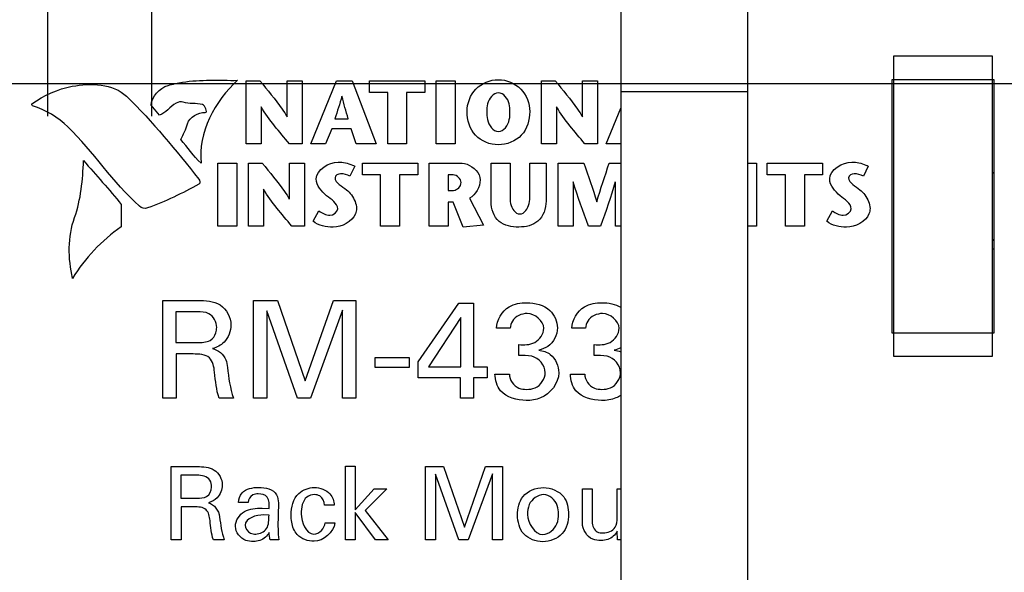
# Model space of a CAD drawing. Header units: inches. Extents: x 0 to 34, y 0 to 22.
# Tile 6 of 78: x 3 to 4.2, y 8 to 8.7. Entities that reach past the tile are written whole.
import ezdxf

# ---------------------------------------------------------------- set-up
doc = ezdxf.new("R2010")
doc.units = ezdxf.units.IN
doc.header["$LTSCALE"] = 1.87
doc.header["$MEASUREMENT"] = 0
doc.linetypes.add('CENTER', pattern=[0.6, 0.375, -0.075, 0.075, -0.075])
doc.layers.get('0').update_dxf_attribs({"linetype": 'CONTINUOUS'})
doc.layers.add('02___PRT_ALL_AXES', color=7, linetype='CONTINUOUS')
doc.layers.add('DIMENSIONS', color=7, linetype='CONTINUOUS')
doc.styles.get("Standard").update_dxf_attribs({"font": 'txt', "width": 0.8})
doc.dimstyles.new('DIMSTYLE_2', dxfattribs={"dimtxt": 0.125, "dimasz": 0.18, "dimexe": 0.125, "dimexo": 0.0625, "dimgap": 0.09, "dimtad": 0, "dimtih": 1, "dimtoh": 1, "dimzin": 4, "dimdsep": 46, "dimtxsty": 'STANDARD', "dimblk": '_FILLED', "dimblk1": '_FILLED', "dimblk2": '_FILLED', "dimcen": 0.09, "dimadec": 0, "dimazin": 0, "dimtp": 0.001, "dimtm": 0.001, "dimtfac": 1, "dimtofl": 0, "dimtmove": 0, "dimatfit": 3, "dimldrblk": '_FILLED', "dimfxl": 1, "dimtolj": 1, "dimtzin": 4, "dimarcsym": 0})

# ---------------------------------------------------------------- blocks, each defined once
blk = doc.blocks.new('*D7')
at = {"layer": 'DIMENSIONS', "color": 2, "linetype": 'CONTINUOUS'}
blk.add_line((7.71, 8.6246), (2.135, 8.6246), dxfattribs=at)
at = {"layer": 'DIMENSIONS', "color": 2, "linetype": 'CONTINUOUS', "insert": (2.0725, 8.6871), "char_height": 0.125, "width": 1.425, "attachment_point": 3, "line_spacing_factor": 0.9}
blk.add_mtext('6X 1.27{\\Ftxt.shx;\\W1.000000;\\H0.125000; }[32.2]', dxfattribs=at)
blk = doc.blocks.new('_FILLED')
at = {"color": 0, "linetype": 'BYBLOCK'}
blk.add_solid([(0, 0), (-1, 0.1736), (-1, -0.1736)], dxfattribs=at)
blk = doc.blocks.new('*D17')
at = {"layer": 'DIMENSIONS', "color": 2, "linetype": 'CONTINUOUS'}
blk.add_line((8.9225, 8.3928), (8.9225, 6.6713), dxfattribs=at)
at = {"layer": 'DIMENSIONS', "color": 2, "linetype": 'CONTINUOUS', "insert": (8.86, 6.6088), "char_height": 0.125, "width": 1.225, "attachment_point": 3, "rotation": 90, "line_spacing_factor": 0.9}
blk.add_mtext('6.10{\\Ftxt.shx;\\W1.000000;\\H0.125000; }[154.9]', dxfattribs=at)
blk = doc.blocks.new('*D18')
at = {"layer": 'DIMENSIONS', "color": 2, "linetype": 'CONTINUOUS'}
blk.add_line((7.7725, 8.2496), (7.7725, 6.6713), dxfattribs=at)
at = {"layer": 'DIMENSIONS', "color": 2, "linetype": 'CONTINUOUS', "insert": (7.71, 6.6088), "char_height": 0.125, "width": 1.225, "attachment_point": 3, "rotation": 90, "line_spacing_factor": 0.9}
blk.add_mtext('4.95{\\Ftxt.shx;\\W1.000000;\\H0.125000; }[125.7]', dxfattribs=at)
blk = doc.blocks.new('*D19')
at = {"layer": 'DIMENSIONS', "color": 2, "linetype": 'CONTINUOUS'}
blk.add_line((13.1285, 8.248), (13.1285, 6.6713), dxfattribs=at)
at = {"layer": 'DIMENSIONS', "color": 2, "linetype": 'CONTINUOUS', "insert": (13.066, 6.6088), "char_height": 0.125, "width": 1.325, "attachment_point": 3, "rotation": 90, "line_spacing_factor": 0.9}
blk.add_mtext('10.31{\\Ftxt.shx;\\W1.000000;\\H0.125000; }[261.8]', dxfattribs=at)
blk = doc.blocks.new('*D20')
at = {"layer": 'DIMENSIONS', "color": 2, "linetype": 'CONTINUOUS'}
blk.add_line((14.2785, 8.3928), (14.2785, 6.6713), dxfattribs=at)
at = {"layer": 'DIMENSIONS', "color": 2, "linetype": 'CONTINUOUS', "insert": (14.216, 6.6088), "char_height": 0.125, "width": 1.125, "attachment_point": 3, "rotation": 90, "line_spacing_factor": 0.9}
blk.add_mtext('11.46{\\Ftxt.shx;\\W1.000000;\\H0.125000; }[291]', dxfattribs=at)
blk = doc.blocks.new('*D22')
at = {"layer": 'DIMENSIONS', "color": 2, "linetype": 'CONTINUOUS'}
blk.add_line((10.0785, 8.4512), (10.0785, 6.6713), dxfattribs=at)
at = {"layer": 'DIMENSIONS', "color": 2, "linetype": 'CONTINUOUS', "insert": (10.016, 6.6088), "char_height": 0.125, "width": 1.525, "attachment_point": 3, "rotation": 90, "line_spacing_factor": 0.9}
blk.add_mtext('2X 7.26{\\Ftxt.shx;\\W1.000000;\\H0.125000; }[184.3]', dxfattribs=at)
blk = doc.blocks.new('*D23')
at = {"layer": 'DIMENSIONS', "color": 2, "linetype": 'CONTINUOUS'}
blk.add_line((10.7185, 8.4512), (10.7185, 6.6713), dxfattribs=at)
at = {"layer": 'DIMENSIONS', "color": 2, "linetype": 'CONTINUOUS', "insert": (10.656, 6.6088), "char_height": 0.125, "width": 1.525, "attachment_point": 3, "rotation": 90, "line_spacing_factor": 0.9}
blk.add_mtext('2X 7.90{\\Ftxt.shx;\\W1.000000;\\H0.125000; }[200.6]', dxfattribs=at)
blk = doc.blocks.new('*D24')
at = {"layer": 'DIMENSIONS', "color": 2, "linetype": 'CONTINUOUS'}
blk.add_line((11.3585, 8.4512), (11.3585, 6.6713), dxfattribs=at)
at = {"layer": 'DIMENSIONS', "color": 2, "linetype": 'CONTINUOUS', "insert": (11.296, 6.6088), "char_height": 0.125, "width": 1.525, "attachment_point": 3, "rotation": 90, "line_spacing_factor": 0.9}
blk.add_mtext('2X 8.54{\\Ftxt.shx;\\W1.000000;\\H0.125000; }[216.8]', dxfattribs=at)
blk = doc.blocks.new('*D25')
at = {"layer": 'DIMENSIONS', "color": 2, "linetype": 'CONTINUOUS'}
blk.add_line((11.9985, 8.4512), (11.9985, 6.6713), dxfattribs=at)
at = {"layer": 'DIMENSIONS', "color": 2, "linetype": 'CONTINUOUS', "insert": (11.936, 6.6088), "char_height": 0.125, "width": 1.525, "attachment_point": 3, "rotation": 90, "line_spacing_factor": 0.9}
blk.add_mtext('2X 9.18{\\Ftxt.shx;\\W1.000000;\\H0.125000; }[233.1]', dxfattribs=at)
blk = doc.blocks.new('*D26')
at = {"layer": 'DIMENSIONS', "color": 2, "linetype": 'CONTINUOUS'}
blk.add_line((15.4345, 8.4512), (15.4345, 6.6713), dxfattribs=at)
at = {"layer": 'DIMENSIONS', "color": 2, "linetype": 'CONTINUOUS', "insert": (15.372, 6.6088), "char_height": 0.125, "width": 1.625, "attachment_point": 3, "rotation": 90, "line_spacing_factor": 0.9}
blk.add_mtext('2X 12.61{\\Ftxt.shx;\\W1.000000;\\H0.125000; }[320.3]', dxfattribs=at)
blk = doc.blocks.new('*D27')
at = {"layer": 'DIMENSIONS', "color": 2, "linetype": 'CONTINUOUS'}
blk.add_line((16.0745, 8.4512), (16.0745, 6.6713), dxfattribs=at)
at = {"layer": 'DIMENSIONS', "color": 2, "linetype": 'CONTINUOUS', "insert": (16.012, 6.6088), "char_height": 0.125, "width": 1.625, "attachment_point": 3, "rotation": 90, "line_spacing_factor": 0.9}
blk.add_mtext('2X 13.25{\\Ftxt.shx;\\W1.000000;\\H0.125000; }[336.6]', dxfattribs=at)
blk = doc.blocks.new('*D28')
at = {"layer": 'DIMENSIONS', "color": 2, "linetype": 'CONTINUOUS'}
blk.add_line((16.7145, 8.4512), (16.7145, 6.6713), dxfattribs=at)
at = {"layer": 'DIMENSIONS', "color": 2, "linetype": 'CONTINUOUS', "insert": (16.652, 6.6088), "char_height": 0.125, "width": 1.625, "attachment_point": 3, "rotation": 90, "line_spacing_factor": 0.9}
blk.add_mtext('2X 13.89{\\Ftxt.shx;\\W1.000000;\\H0.125000; }[352.9]', dxfattribs=at)
blk = doc.blocks.new('*D29')
at = {"layer": 'DIMENSIONS', "color": 2, "linetype": 'CONTINUOUS'}
blk.add_line((17.3545, 8.4512), (17.3545, 6.6713), dxfattribs=at)
at = {"layer": 'DIMENSIONS', "color": 2, "linetype": 'CONTINUOUS', "insert": (17.292, 6.6088), "char_height": 0.125, "width": 1.625, "attachment_point": 3, "rotation": 90, "line_spacing_factor": 0.9}
blk.add_mtext('2X 14.53{\\Ftxt.shx;\\W1.000000;\\H0.125000; }[369.1]', dxfattribs=at)
blk = doc.blocks.new('*D31')
at = {"layer": 'DIMENSIONS', "color": 2, "linetype": 'CONTINUOUS'}
blk.add_line((19.6345, 8.3928), (19.6345, 6.6713), dxfattribs=at)
at = {"layer": 'DIMENSIONS', "color": 2, "linetype": 'CONTINUOUS', "insert": (19.572, 6.6088), "char_height": 0.125, "width": 1.125, "attachment_point": 3, "rotation": 90, "line_spacing_factor": 0.9}
blk.add_mtext('16.81{\\Ftxt.shx;\\W1.000000;\\H0.125000; }[427]', dxfattribs=at)
blk = doc.blocks.new('*D32')
at = {"layer": 'DIMENSIONS', "color": 2, "linetype": 'CONTINUOUS'}
blk.add_line((18.4845, 8.248), (18.4845, 6.6713), dxfattribs=at)
at = {"layer": 'DIMENSIONS', "color": 2, "linetype": 'CONTINUOUS', "insert": (18.422, 6.6088), "char_height": 0.125, "width": 1.325, "attachment_point": 3, "rotation": 90, "line_spacing_factor": 0.9}
blk.add_mtext('15.66{\\Ftxt.shx;\\W1.000000;\\H0.125000; }[397.8]', dxfattribs=at)

msp = doc.modelspace()

# ---------------------------------------------------------------- linework, layer by layer
at = {"color": 7, "linetype": 'CONTINUOUS'}
for p, q in [((3.7633, 8.8488), (3.7633, 7.5988)), ((3.9193, 8.8488), (3.9193, 7.5988)), ((4.099, 8.2888), (4.099, 8.6588)), ((4.099, 8.6588), (4.22, 8.6588)), ((4.22, 8.6588), (4.22, 8.2888)), ((4.097, 8.3178), (4.097, 8.6298)), ((4.097, 8.6298), (4.222, 8.6298)), ((4.222, 8.6298), (4.222, 8.3178)), ((3.9193, 8.6148), (3.7633, 8.6148)), ((4.099, 8.5983), (4.0985, 8.5983)), ((4.0985, 8.3483), (4.099, 8.3483)), ((4.222, 8.3178), (4.097, 8.3178)), ((4.22, 8.2888), (4.099, 8.2888))]:
    msp.add_line(p, q, dxfattribs=at)
at = {"color": 40, "linetype": 'CONTINUOUS'}
for p, q in [((3.3027, 8.5508), (3.3027, 8.6282)), ((3.3027, 8.6282), (3.3196, 8.6282)), ((3.3532, 8.5839), (3.3532, 8.6282)), ((3.3532, 8.6282), (3.3715, 8.6282)), ((3.3715, 8.6282), (3.3715, 8.5508)), ((3.3823, 8.5508), (3.4138, 8.6282)), ((3.4138, 8.6282), (3.4333, 8.6282)), ((3.4333, 8.6282), (3.4627, 8.5508)), ((3.4545, 8.6138), (3.4545, 8.6282)), ((3.4545, 8.6282), (3.5225, 8.6282)), ((3.5225, 8.6282), (3.5225, 8.6138)), ((3.5366, 8.5508), (3.5366, 8.6282)), ((3.5366, 8.6282), (3.5599, 8.6282)), ((3.5599, 8.6282), (3.5599, 8.5508)), ((3.6659, 8.5508), (3.6659, 8.6282)), ((3.6659, 8.6282), (3.6828, 8.6282)), ((3.7164, 8.5839), (3.7164, 8.6282)), ((3.7164, 8.6282), (3.7347, 8.6282)), ((3.7347, 8.6282), (3.7347, 8.5508)), ((3.4768, 8.6138), (3.4545, 8.6138)), ((3.4768, 8.5508), (3.4768, 8.6138)), ((3.5001, 8.6138), (3.5001, 8.5508)), ((3.5225, 8.6138), (3.5001, 8.6138)), ((3.196, 8.5859), (3.1858, 8.5981)), ((3.321, 8.5962), (3.321, 8.5508)), ((3.6842, 8.5962), (3.6842, 8.5508)), ((3.7455, 8.5508), (3.7633, 8.5946)), ((3.4119, 8.5816), (3.4282, 8.5816)), ((3.4079, 8.5693), (3.4005, 8.5508)), ((3.4319, 8.5693), (3.4079, 8.5693)), ((3.438, 8.5508), (3.4319, 8.5693)), ((3.321, 8.5508), (3.3027, 8.5508)), ((3.3715, 8.5508), (3.3559, 8.5508)), ((3.4005, 8.5508), (3.3823, 8.5508)), ((3.4627, 8.5508), (3.438, 8.5508)), ((3.5001, 8.5508), (3.4768, 8.5508)), ((3.5599, 8.5508), (3.5366, 8.5508)), ((3.6842, 8.5508), (3.6659, 8.5508)), ((3.7347, 8.5508), (3.7191, 8.5508)), ((3.7637, 8.5508), (3.7455, 8.5508)), ((3.2678, 8.4495), (3.2678, 8.5269)), ((3.2678, 8.5269), (3.2912, 8.5269)), ((3.2912, 8.5269), (3.2912, 8.4495)), ((3.3055, 8.4495), (3.3055, 8.5269)), ((3.3055, 8.5269), (3.3224, 8.5269)), ((3.3561, 8.4826), (3.3561, 8.5269)), ((3.3561, 8.5269), (3.3744, 8.5269)), ((3.3744, 8.5269), (3.3744, 8.4495)), ((3.4457, 8.5124), (3.4457, 8.5269)), ((3.4457, 8.5269), (3.5137, 8.5269)), ((3.5137, 8.5269), (3.5137, 8.5124)), ((3.5279, 8.4495), (3.5279, 8.5269)), ((3.5279, 8.5269), (3.5624, 8.5269)), ((3.604, 8.4796), (3.604, 8.5269)), ((3.604, 8.5269), (3.6274, 8.5269)), ((3.6274, 8.5269), (3.6274, 8.4864)), ((3.6515, 8.4868), (3.6515, 8.5269)), ((3.6515, 8.5269), (3.6716, 8.5269)), ((3.6716, 8.5269), (3.6716, 8.4801)), ((3.6864, 8.4495), (3.6864, 8.5269)), ((3.6864, 8.5269), (3.718, 8.5269)), ((3.7493, 8.5269), (3.7633, 8.5269)), ((3.9193, 8.5269), (3.9305, 8.5269)), ((3.9305, 8.5269), (3.9305, 8.4495)), ((3.9436, 8.5124), (3.9436, 8.5269)), ((3.9436, 8.5269), (4.0116, 8.5269)), ((4.0116, 8.5269), (4.0116, 8.5124)), ((3.4362, 8.523), (3.4302, 8.5109)), ((3.4681, 8.5124), (3.4457, 8.5124)), ((3.4681, 8.4495), (3.4681, 8.5124)), ((3.4914, 8.5124), (3.4914, 8.4495)), ((3.5137, 8.5124), (3.4914, 8.5124)), ((3.5512, 8.5124), (3.5512, 8.4934)), ((3.5574, 8.5124), (3.5512, 8.5124)), ((3.9659, 8.5124), (3.9436, 8.5124)), ((3.9659, 8.4495), (3.9659, 8.5124)), ((3.9892, 8.5124), (3.9892, 8.4495)), ((4.0116, 8.5124), (3.9892, 8.5124)), ((4.0676, 8.523), (4.0617, 8.5109)), ((3.7048, 8.5037), (3.7048, 8.4495)), ((3.757, 8.4495), (3.757, 8.5037)), ((3.3239, 8.4948), (3.3239, 8.4495)), ((3.5512, 8.4934), (3.5579, 8.4934)), ((3.1492, 8.4759), (3.1489, 8.4486)), ((3.5512, 8.4788), (3.5512, 8.4495)), ((3.5573, 8.4788), (3.5512, 8.4788)), ((3.5696, 8.4482), (3.5573, 8.4788)), ((3.5774, 8.4839), (3.5946, 8.4507)), ((3.3852, 8.4553), (3.3923, 8.4681)), ((4.0167, 8.4553), (4.0238, 8.4681)), ((3.2912, 8.4495), (3.2678, 8.4495)), ((3.3239, 8.4495), (3.3055, 8.4495)), ((3.3744, 8.4495), (3.3588, 8.4495)), ((3.4914, 8.4495), (3.4681, 8.4495)), ((3.5512, 8.4495), (3.5279, 8.4495)), ((3.5946, 8.4507), (3.5696, 8.4482)), ((3.7048, 8.4495), (3.6864, 8.4495)), ((3.7384, 8.4495), (3.7237, 8.4495)), ((3.7633, 8.4495), (3.757, 8.4495)), ((3.9305, 8.4495), (3.9193, 8.4495)), ((3.9892, 8.4495), (3.9659, 8.4495)), ((3.2001, 8.2377), (3.2001, 8.3579)), ((3.2001, 8.3579), (3.2431, 8.3579)), ((3.3119, 8.2377), (3.3119, 8.3579)), ((3.3119, 8.3579), (3.3414, 8.3579)), ((3.3414, 8.3579), (3.3754, 8.2588)), ((3.3754, 8.2588), (3.4102, 8.3579)), ((3.4102, 8.3579), (3.4377, 8.3579)), ((3.4377, 8.3579), (3.4377, 8.2377)), ((3.5144, 8.2825), (3.5644, 8.3544)), ((3.5644, 8.3544), (3.5824, 8.3544)), ((3.5824, 8.3544), (3.5824, 8.2762)), ((3.2162, 8.3439), (3.2162, 8.3061)), ((3.2426, 8.3439), (3.2162, 8.3439)), ((3.3281, 8.3453), (3.3281, 8.2377)), ((3.366, 8.2377), (3.3281, 8.3453)), ((3.4213, 8.346), (3.3819, 8.2377)), ((3.4213, 8.2377), (3.4213, 8.346)), ((3.5669, 8.337), (3.5271, 8.2762)), ((3.5669, 8.2762), (3.5669, 8.337)), ((3.6274, 8.3236), (3.6106, 8.3236)), ((3.7201, 8.3236), (3.7032, 8.3236)), ((3.2162, 8.3061), (3.2426, 8.3061)), ((3.6379, 8.2902), (3.6379, 8.3036)), ((3.7306, 8.2902), (3.7306, 8.3036)), ((3.2166, 8.292), (3.2166, 8.2377)), ((3.2376, 8.292), (3.2166, 8.292)), ((3.4612, 8.2752), (3.4612, 8.2878)), ((3.4612, 8.2878), (3.503, 8.2878)), ((3.503, 8.2878), (3.503, 8.2752)), ((3.5144, 8.2627), (3.5144, 8.2825)), ((3.503, 8.2752), (3.4612, 8.2752)), ((3.5271, 8.2762), (3.5669, 8.2762)), ((3.5824, 8.2762), (3.5992, 8.2762)), ((3.5992, 8.2762), (3.5992, 8.2627)), ((3.5664, 8.2627), (3.5144, 8.2627)), ((3.5664, 8.2377), (3.5664, 8.2627)), ((3.5824, 8.2627), (3.5824, 8.2377)), ((3.5992, 8.2627), (3.5824, 8.2627)), ((3.6087, 8.2673), (3.6264, 8.2673)), ((3.7014, 8.2673), (3.7191, 8.2673)), ((3.2166, 8.2377), (3.2001, 8.2377)), ((3.2872, 8.2377), (3.2694, 8.2377)), ((3.3281, 8.2377), (3.3119, 8.2377)), ((3.3819, 8.2377), (3.366, 8.2377)), ((3.4377, 8.2377), (3.4213, 8.2377)), ((3.5824, 8.2377), (3.5664, 8.2377)), ((3.2104, 8.0632), (3.2104, 8.1534)), ((3.2104, 8.1534), (3.2426, 8.1534)), ((3.4251, 8.0632), (3.4251, 8.1541)), ((3.4251, 8.1541), (3.4367, 8.1541)), ((3.4367, 8.1541), (3.4367, 8.1003)), ((3.5234, 8.0632), (3.5234, 8.1534)), ((3.5234, 8.1534), (3.5456, 8.1534)), ((3.5456, 8.1534), (3.5711, 8.079)), ((3.5711, 8.079), (3.5972, 8.1534)), ((3.5972, 8.1534), (3.6178, 8.1534)), ((3.6178, 8.1534), (3.6178, 8.0632)), ((3.2225, 8.1429), (3.2225, 8.1146)), ((3.2422, 8.1429), (3.2225, 8.1429)), ((3.5356, 8.1439), (3.5356, 8.0632)), ((3.5641, 8.0632), (3.5356, 8.1439)), ((3.6056, 8.1444), (3.5759, 8.0632)), ((3.6056, 8.0632), (3.6056, 8.1444)), ((3.4367, 8.1003), (3.4602, 8.1259)), ((3.4756, 8.1259), (3.4491, 8.0993)), ((3.4602, 8.1259), (3.4756, 8.1259)), ((3.7163, 8.0838), (3.7163, 8.1259)), ((3.7163, 8.1259), (3.7283, 8.1259)), ((3.7283, 8.1259), (3.7283, 8.0855)), ((3.759, 8.0904), (3.759, 8.1259)), ((3.759, 8.1259), (3.7633, 8.1259)), ((3.2225, 8.1146), (3.2422, 8.1146)), ((3.2227, 8.1039), (3.2227, 8.0632)), ((3.2385, 8.1039), (3.2227, 8.1039)), ((3.3051, 8.1092), (3.2933, 8.1092)), ((3.3224, 8.1022), (3.3309, 8.1018)), ((3.3424, 8.1089), (3.3419, 8.0789)), ((3.4111, 8.1058), (3.3992, 8.1058)), ((3.3309, 8.0937), (3.3241, 8.094)), ((3.4367, 8.097), (3.4367, 8.0632)), ((3.4618, 8.0632), (3.4367, 8.097)), ((3.4491, 8.0993), (3.4772, 8.0632)), ((3.3997, 8.0841), (3.4116, 8.0841)), ((3.7593, 8.0632), (3.759, 8.0739)), ((3.2227, 8.0632), (3.2104, 8.0632)), ((3.2758, 8.0632), (3.2624, 8.0632)), ((3.3429, 8.0632), (3.3322, 8.0632)), ((3.4367, 8.0632), (3.4251, 8.0632)), ((3.4772, 8.0632), (3.4618, 8.0632)), ((3.5356, 8.0632), (3.5234, 8.0632)), ((3.5759, 8.0632), (3.5641, 8.0632)), ((3.6178, 8.0632), (3.6056, 8.0632)), ((3.7633, 8.0632), (3.7593, 8.0632))]:
    msp.add_line(p, q, dxfattribs=at)
msp.add_arc((4.2348, 8.3241), 0.098, 97.5134, 98.9651, dxfattribs=at)
for points in [[(3.0393, 8.5999), (3.0542, 8.6101), (3.0712, 8.6183), (3.0889, 8.6215)], [(3.0889, 8.6215), (3.1111, 8.6256), (3.1393, 8.6249), (3.1555, 8.6092)], [(3.1858, 8.5981), (3.1864, 8.6088), (3.1964, 8.6195), (3.2067, 8.6225)], [(3.2923, 8.6288), (3.2646, 8.6041), (3.2428, 8.5637), (3.2475, 8.527)], [(3.1555, 8.6092), (3.188, 8.5779), (3.2165, 8.5425), (3.2447, 8.5072)], [(3.4204, 8.6092), (3.4179, 8.5999), (3.4148, 8.5908), (3.4119, 8.5816)], [(3.4282, 8.5816), (3.4256, 8.5908), (3.4229, 8.6), (3.4206, 8.6092)], [(3.0401, 8.5974), (3.0393, 8.5976), (3.0386, 8.5994), (3.0393, 8.5999)], [(3.0836, 8.5715), (3.0716, 8.5833), (3.0563, 8.5924), (3.0401, 8.5974)], [(3.2167, 8.6005), (3.2092, 8.5966), (3.2041, 8.5884), (3.196, 8.5859)], [(3.2254, 8.6021), (3.2226, 8.6032), (3.2193, 8.6018), (3.2167, 8.6005)], [(3.249, 8.599), (3.2413, 8.6011), (3.2328, 8.5993), (3.2254, 8.6021)], [(3.2525, 8.5893), (3.2559, 8.5892), (3.2523, 8.5981), (3.249, 8.599)], [(3.2306, 8.5754), (3.2328, 8.5838), (3.2438, 8.5896), (3.2525, 8.5893)], [(3.3559, 8.5508), (3.3438, 8.5655), (3.3307, 8.5797), (3.3212, 8.5962)], [(3.7191, 8.5508), (3.707, 8.5655), (3.6939, 8.5797), (3.6844, 8.5962)], [(3.2223, 8.556), (3.2255, 8.5623), (3.2288, 8.5686), (3.2306, 8.5754)], [(3.1714, 8.4739), (3.139, 8.5033), (3.1148, 8.5408), (3.0836, 8.5715)], [(3.2475, 8.527), (3.2376, 8.5351), (3.231, 8.5466), (3.2223, 8.556)], [(3.0917, 8.4598), (3.0997, 8.4821), (3.1017, 8.5064), (3.1028, 8.5301)], [(3.1028, 8.5301), (3.1184, 8.5121), (3.1343, 8.4944), (3.1492, 8.4759)], [(3.3889, 8.5074), (3.3889, 8.5188), (3.4046, 8.5282), (3.416, 8.5282)], [(3.718, 8.5269), (3.7237, 8.5111), (3.7293, 8.4953), (3.7338, 8.4792)], [(3.7341, 8.4792), (3.7385, 8.4953), (3.7439, 8.5111), (3.7493, 8.5269)], [(4.0203, 8.5074), (4.0203, 8.5188), (4.036, 8.5282), (4.0474, 8.5282)], [(3.4189, 8.5137), (3.4161, 8.5137), (3.412, 8.5118), (3.412, 8.509)], [(3.4302, 8.5109), (3.4269, 8.5129), (3.4228, 8.5137), (3.4189, 8.5137)], [(3.5671, 8.5029), (3.5671, 8.5074), (3.5619, 8.5124), (3.5574, 8.5124)], [(4.0503, 8.5137), (4.0475, 8.5137), (4.0434, 8.5118), (4.0434, 8.509)], [(4.0617, 8.5109), (4.0583, 8.5129), (4.0542, 8.5137), (4.0503, 8.5137)], [(3.2447, 8.5012), (3.2245, 8.4897), (3.2034, 8.4797), (3.1815, 8.4717)], [(3.2447, 8.5072), (3.2459, 8.5056), (3.2465, 8.5022), (3.2447, 8.5012)], [(3.4017, 8.4868), (3.3956, 8.4921), (3.3889, 8.4993), (3.3889, 8.5074)], [(3.412, 8.509), (3.412, 8.5022), (3.4211, 8.4988), (3.426, 8.4942)], [(3.5579, 8.4934), (3.5623, 8.4934), (3.5671, 8.4985), (3.5671, 8.5029)], [(3.5905, 8.5062), (3.5905, 8.4976), (3.5851, 8.4877), (3.5774, 8.4839)], [(3.7237, 8.4495), (3.717, 8.4674), (3.7105, 8.4854), (3.705, 8.5037)], [(3.7567, 8.5037), (3.7514, 8.4854), (3.745, 8.4674), (3.7384, 8.4495)], [(4.0331, 8.4868), (4.027, 8.4921), (4.0203, 8.4993), (4.0203, 8.5074)], [(4.0434, 8.509), (4.0434, 8.5022), (4.0525, 8.4988), (4.0575, 8.4942)], [(3.3588, 8.4495), (3.3467, 8.4642), (3.3336, 8.4783), (3.3241, 8.4948)], [(3.4153, 8.4707), (3.4153, 8.4777), (3.407, 8.4822), (3.4017, 8.4868)], [(4.0468, 8.4707), (4.0468, 8.4777), (4.0384, 8.4822), (4.0331, 8.4868)], [(3.1815, 8.4717), (3.1783, 8.4705), (3.174, 8.4716), (3.1714, 8.4739)], [(3.3923, 8.4681), (3.3961, 8.4652), (3.4008, 8.4627), (3.4056, 8.4627)], [(3.4056, 8.4627), (3.4098, 8.4627), (3.4153, 8.4665), (3.4153, 8.4707)], [(4.0238, 8.4681), (4.0275, 8.4652), (4.0322, 8.4627), (4.037, 8.4627)], [(4.037, 8.4627), (4.0412, 8.4627), (4.0468, 8.4665), (4.0468, 8.4707)], [(3.0893, 8.3851), (3.0837, 8.4094), (3.0834, 8.4363), (3.0917, 8.4598)], [(3.4096, 8.4482), (3.4011, 8.4482), (3.3918, 8.45), (3.3852, 8.4553)], [(4.041, 8.4482), (4.0326, 8.4482), (4.0233, 8.45), (4.0167, 8.4553)], [(3.1489, 8.4486), (3.1253, 8.4317), (3.1043, 8.41), (3.0893, 8.3851)], [(3.2431, 8.3579), (3.2525, 8.3579), (3.2628, 8.3574), (3.2707, 8.3523)], [(3.7406, 8.3551), (3.7482, 8.3551), (3.7565, 8.3536), (3.7633, 8.3496)], [(3.2707, 8.3523), (3.2786, 8.3473), (3.284, 8.3371), (3.284, 8.3278)], [(3.6687, 8.3236), (3.6687, 8.3327), (3.6575, 8.3418), (3.6484, 8.3418)], [(3.7614, 8.3236), (3.7614, 8.3327), (3.7501, 8.3418), (3.7411, 8.3418)], [(3.284, 8.3278), (3.284, 8.3201), (3.2809, 8.3119), (3.2755, 8.3065)], [(3.2426, 8.3061), (3.2479, 8.3061), (3.2538, 8.3061), (3.2584, 8.3088)], [(3.2755, 8.3065), (3.2717, 8.3027), (3.2666, 8.3001), (3.2614, 8.2986)], [(3.7633, 8.2996), (3.7607, 8.2983), (3.758, 8.2974), (3.7552, 8.2968)], [(3.7552, 8.2968), (3.7579, 8.2964), (3.7607, 8.2958), (3.7633, 8.2947)], [(3.6539, 8.2893), (3.6486, 8.2903), (3.6432, 8.2903), (3.6379, 8.2902)], [(3.6705, 8.269), (3.6705, 8.2778), (3.6624, 8.2875), (3.6539, 8.2893)], [(3.7466, 8.2893), (3.7413, 8.2903), (3.7359, 8.2903), (3.7306, 8.2902)], [(3.7632, 8.269), (3.7632, 8.2778), (3.7551, 8.2875), (3.7466, 8.2893)], [(3.2797, 8.2755), (3.2812, 8.2627), (3.2829, 8.2498), (3.2872, 8.2377)], [(3.2694, 8.2377), (3.266, 8.2479), (3.2652, 8.2588), (3.2639, 8.2695)], [(3.6156, 8.2468), (3.6108, 8.2522), (3.609, 8.2601), (3.6087, 8.2673)], [(3.7082, 8.2468), (3.7035, 8.2522), (3.7017, 8.2601), (3.7014, 8.2673)], [(3.6472, 8.2348), (3.6359, 8.2348), (3.6229, 8.2383), (3.6156, 8.2468)], [(3.7399, 8.2348), (3.7286, 8.2348), (3.7156, 8.2383), (3.7082, 8.2468)], [(3.2426, 8.1534), (3.2497, 8.1534), (3.2574, 8.153), (3.2634, 8.1492)], [(3.2634, 8.1492), (3.2693, 8.1455), (3.2734, 8.1378), (3.2734, 8.1308)], [(3.2541, 8.1165), (3.258, 8.1187), (3.2603, 8.1239), (3.2603, 8.1283)], [(3.2734, 8.1308), (3.2734, 8.1251), (3.2711, 8.1189), (3.267, 8.1148)], [(3.2977, 8.1211), (3.3025, 8.1263), (3.3109, 8.1278), (3.318, 8.1278)], [(3.318, 8.1278), (3.326, 8.1278), (3.3365, 8.1257), (3.3402, 8.1186)], [(3.3866, 8.1276), (3.3935, 8.1276), (3.4014, 8.1251), (3.4058, 8.1198)], [(3.2422, 8.1146), (3.2463, 8.1146), (3.2507, 8.1145), (3.2541, 8.1165)], [(3.267, 8.1148), (3.2641, 8.1119), (3.2603, 8.11), (3.2564, 8.1089)], [(3.2933, 8.1092), (3.2938, 8.1134), (3.295, 8.1178), (3.2977, 8.1211)], [(3.3286, 8.1157), (3.3263, 8.1188), (3.3216, 8.1198), (3.3177, 8.1198)], [(3.3309, 8.1018), (3.3309, 8.1065), (3.3316, 8.1121), (3.3286, 8.1157)], [(3.3402, 8.1186), (3.3418, 8.1157), (3.3424, 8.1122), (3.3424, 8.1089)], [(3.4058, 8.1198), (3.4091, 8.116), (3.4107, 8.1108), (3.4111, 8.1058)], [(3.2564, 8.1089), (3.2635, 8.1071), (3.2693, 8.0989), (3.2701, 8.0916)], [(3.3006, 8.098), (3.307, 8.1016), (3.315, 8.1022), (3.3224, 8.1022)], [(3.2701, 8.0916), (3.2713, 8.082), (3.2726, 8.0723), (3.2758, 8.0632)], [(3.2896, 8.0797), (3.2896, 8.0868), (3.2944, 8.0945), (3.3006, 8.098)], [(3.3241, 8.094), (3.3154, 8.094), (3.3015, 8.09), (3.3015, 8.0813)], [(3.3279, 8.0772), (3.3308, 8.0819), (3.3307, 8.0881), (3.3309, 8.0937)], [(3.3705, 8.0953), (3.3705, 8.0855), (3.3763, 8.0704), (3.3861, 8.0704)], [(3.6488, 8.0945), (3.6488, 8.0842), (3.6573, 8.0698), (3.6677, 8.0698)], [(3.7564, 8.0787), (3.7587, 8.082), (3.759, 8.0864), (3.759, 8.0904)], [(3.2624, 8.0632), (3.2598, 8.0708), (3.2593, 8.079), (3.2583, 8.087)], [(3.3145, 8.0704), (3.3195, 8.0704), (3.3251, 8.073), (3.3279, 8.0772)], [(3.3861, 8.0704), (3.3925, 8.0704), (3.3995, 8.0776), (3.3997, 8.0841)], [(3.4116, 8.0841), (3.4109, 8.0728), (3.3975, 8.0615), (3.3862, 8.0615)], [(3.7416, 8.0717), (3.7471, 8.0717), (3.7534, 8.0742), (3.7564, 8.0787)], [(3.3322, 8.0632), (3.3314, 8.0662), (3.3311, 8.0694), (3.3311, 8.0725)], [(3.3862, 8.0615), (3.3788, 8.0615), (3.3706, 8.0642), (3.3656, 8.0697)]]:
    msp.add_open_spline(points, degree=3, dxfattribs=at)
for points, knots in [([(3.2067, 8.6225), (3.2126, 8.6241), (3.2406, 8.6306), (3.2697, 8.6286), (3.2923, 8.6288)], [0, 0, 0, 0, 0.211337, 1, 1, 1, 1]), ([(3.3196, 8.6282), (3.3289, 8.6168), (3.3408, 8.6026), (3.3512, 8.5872), (3.353, 8.5839)], [0, 0, 0, 0, 0.798931, 1, 1, 1, 1]), ([(3.5744, 8.5904), (3.5744, 8.6003), (3.582, 8.6213), (3.6029, 8.6296), (3.6129, 8.6296)], [0, 0, 0, 0, 0.499346, 1, 1, 1, 1]), ([(3.6129, 8.6296), (3.6228, 8.6296), (3.6438, 8.6213), (3.6514, 8.6003), (3.6514, 8.5904)], [0, 0, 0, 0, 0.500814, 1, 1, 1, 1]), ([(3.6828, 8.6282), (3.6921, 8.6168), (3.704, 8.6026), (3.7144, 8.5872), (3.7162, 8.5839)], [0, 0, 0, 0, 0.798931, 1, 1, 1, 1]), ([(3.6129, 8.6134), (3.6065, 8.6134), (3.5987, 8.6028), (3.5988, 8.5936), (3.5988, 8.5904)], [0, 0, 0, 0, 0.669351, 1, 1, 1, 1]), ([(3.6271, 8.5904), (3.6271, 8.5936), (3.6271, 8.6028), (3.6193, 8.6134), (3.6129, 8.6134)], [0, 0, 0, 0, 0.330476, 1, 1, 1, 1]), ([(3.6129, 8.5495), (3.6027, 8.5495), (3.5807, 8.558), (3.5744, 8.5801), (3.5744, 8.5904)], [0, 0, 0, 0, 0.496939, 1, 1, 1, 1]), ([(3.5988, 8.5904), (3.5988, 8.5871), (3.5985, 8.5775), (3.6063, 8.5657), (3.6129, 8.5657)], [0, 0, 0, 0, 0.33552, 1, 1, 1, 1]), ([(3.6129, 8.5657), (3.6195, 8.5657), (3.6273, 8.5775), (3.6271, 8.5871), (3.6271, 8.5904)], [0, 0, 0, 0, 0.664639, 1, 1, 1, 1]), ([(3.6514, 8.5904), (3.6514, 8.5801), (3.6451, 8.558), (3.6231, 8.5495), (3.6129, 8.5495)], [0, 0, 0, 0, 0.502904, 1, 1, 1, 1]), ([(3.3224, 8.5269), (3.3318, 8.5154), (3.3437, 8.5012), (3.3541, 8.4858), (3.3558, 8.4826)], [0, 0, 0, 0, 0.79901, 1, 1, 1, 1]), ([(3.416, 8.5282), (3.4219, 8.5282), (3.429, 8.5267), (3.4353, 8.5236), (3.4362, 8.523)], [0, 0, 0, 0, 0.844159, 1, 1, 1, 1]), ([(3.5624, 8.5269), (3.5664, 8.5269), (3.5788, 8.5266), (3.5905, 8.5146), (3.5905, 8.5062)], [0, 0, 0, 0, 0.327086, 1, 1, 1, 1]), ([(4.0474, 8.5282), (4.0533, 8.5282), (4.0605, 8.5267), (4.0667, 8.5236), (4.0676, 8.523)], [0, 0, 0, 0, 0.844183, 1, 1, 1, 1]), ([(3.426, 8.4942), (3.4282, 8.4921), (3.4346, 8.486), (3.4384, 8.4769), (3.4384, 8.4709)], [0, 0, 0, 0, 0.331064, 1, 1, 1, 1]), ([(4.0575, 8.4942), (4.0596, 8.4921), (4.0661, 8.486), (4.0699, 8.4769), (4.0699, 8.4709)], [0, 0, 0, 0, 0.331064, 1, 1, 1, 1]), ([(3.6382, 8.4482), (3.6297, 8.4482), (3.6102, 8.4512), (3.604, 8.4708), (3.604, 8.4796)], [0, 0, 0, 0, 0.49315, 1, 1, 1, 1]), ([(3.6274, 8.4864), (3.6274, 8.4833), (3.6267, 8.4749), (3.6336, 8.4643), (3.6393, 8.4643)], [0, 0, 0, 0, 0.352575, 1, 1, 1, 1]), ([(3.6716, 8.4801), (3.6716, 8.4713), (3.6652, 8.4522), (3.6464, 8.4482), (3.6382, 8.4482)], [0, 0, 0, 0, 0.521272, 1, 1, 1, 1]), ([(3.6393, 8.4643), (3.645, 8.4643), (3.6516, 8.475), (3.6515, 8.4835), (3.6515, 8.4868)], [0, 0, 0, 0, 0.636642, 1, 1, 1, 1]), ([(3.4384, 8.4709), (3.4384, 8.4688), (3.4359, 8.4558), (3.4203, 8.4482), (3.4096, 8.4482)], [0, 0, 0, 0, 0.169916, 1, 1, 1, 1]), ([(4.0699, 8.4709), (4.0699, 8.4688), (4.0673, 8.4558), (4.0517, 8.4482), (4.041, 8.4482)], [0, 0, 0, 0, 0.169916, 1, 1, 1, 1]), ([(3.6106, 8.3236), (3.6109, 8.3339), (3.6218, 8.3526), (3.6404, 8.3551), (3.6479, 8.3551)], [0, 0, 0, 0, 0.578763, 1, 1, 1, 1]), ([(3.6479, 8.3551), (3.6578, 8.3551), (3.6774, 8.3505), (3.6855, 8.3318), (3.6855, 8.324)], [0, 0, 0, 0, 0.559132, 1, 1, 1, 1]), ([(3.7032, 8.3236), (3.7036, 8.3339), (3.7145, 8.3526), (3.7331, 8.3551), (3.7406, 8.3551)], [0, 0, 0, 0, 0.578766, 1, 1, 1, 1]), ([(3.2665, 8.3245), (3.2665, 8.331), (3.2598, 8.3439), (3.2474, 8.3439), (3.2426, 8.3439)], [0, 0, 0, 0, 0.570399, 1, 1, 1, 1]), ([(3.6484, 8.3418), (3.6415, 8.3418), (3.6301, 8.3368), (3.6277, 8.3267), (3.6274, 8.3236)], [0, 0, 0, 0, 0.688545, 1, 1, 1, 1]), ([(3.7411, 8.3418), (3.7342, 8.3418), (3.7228, 8.3368), (3.7204, 8.3267), (3.7201, 8.3236)], [0, 0, 0, 0, 0.688545, 1, 1, 1, 1]), ([(3.2584, 8.3088), (3.2618, 8.3107), (3.2658, 8.3162), (3.2665, 8.3223), (3.2665, 8.3245)], [0, 0, 0, 0, 0.640882, 1, 1, 1, 1]), ([(3.6379, 8.3036), (3.6445, 8.3031), (3.659, 8.3029), (3.6687, 8.3168), (3.6687, 8.3236)], [0, 0, 0, 0, 0.491205, 1, 1, 1, 1]), ([(3.6855, 8.324), (3.6855, 8.3155), (3.6785, 8.302), (3.6665, 8.2977), (3.6625, 8.2968)], [0, 0, 0, 0, 0.679523, 1, 1, 1, 1]), ([(3.7306, 8.3036), (3.7372, 8.3031), (3.7517, 8.3029), (3.7614, 8.3168), (3.7614, 8.3236)], [0, 0, 0, 0, 0.491219, 1, 1, 1, 1]), ([(3.2614, 8.2986), (3.2682, 8.2969), (3.2782, 8.2892), (3.2793, 8.2787), (3.2797, 8.2755)], [0, 0, 0, 0, 0.686826, 1, 1, 1, 1]), ([(3.6625, 8.2968), (3.6676, 8.2961), (3.681, 8.2918), (3.6872, 8.2771), (3.6872, 8.2688)], [0, 0, 0, 0, 0.381747, 1, 1, 1, 1]), ([(3.2639, 8.2695), (3.2632, 8.2758), (3.2605, 8.2914), (3.2444, 8.292), (3.2376, 8.292)], [0, 0, 0, 0, 0.479556, 1, 1, 1, 1]), ([(3.6264, 8.2673), (3.6263, 8.2603), (3.634, 8.2491), (3.6444, 8.2485), (3.6475, 8.2485)], [0, 0, 0, 0, 0.691479, 1, 1, 1, 1]), ([(3.6872, 8.2688), (3.6872, 8.2561), (3.672, 8.2369), (3.6532, 8.2348), (3.6472, 8.2348)], [0, 0, 0, 0, 0.681956, 1, 1, 1, 1]), ([(3.6475, 8.2485), (3.6511, 8.2485), (3.6624, 8.2495), (3.6705, 8.2615), (3.6705, 8.269)], [0, 0, 0, 0, 0.318879, 1, 1, 1, 1]), ([(3.7191, 8.2673), (3.719, 8.2603), (3.7267, 8.2491), (3.7371, 8.2485), (3.7402, 8.2485)], [0, 0, 0, 0, 0.691494, 1, 1, 1, 1]), ([(3.7402, 8.2485), (3.7437, 8.2485), (3.755, 8.2495), (3.7632, 8.2615), (3.7632, 8.269)], [0, 0, 0, 0, 0.318892, 1, 1, 1, 1]), ([(3.7633, 8.2411), (3.7614, 8.2398), (3.754, 8.2357), (3.7458, 8.2348), (3.7399, 8.2348)], [0, 0, 0, 0, 0.262886, 1, 1, 1, 1]), ([(3.2603, 8.1283), (3.2603, 8.1312), (3.2587, 8.1406), (3.2479, 8.1429), (3.2422, 8.1429)], [0, 0, 0, 0, 0.338331, 1, 1, 1, 1]), ([(3.3581, 8.0937), (3.3581, 8.1031), (3.3625, 8.1216), (3.3798, 8.1276), (3.3866, 8.1276)], [0, 0, 0, 0, 0.583928, 1, 1, 1, 1]), ([(3.6365, 8.0938), (3.6365, 8.1017), (3.6402, 8.1203), (3.6592, 8.1276), (3.6684, 8.1276)], [0, 0, 0, 0, 0.462488, 1, 1, 1, 1]), ([(3.6684, 8.1276), (3.6775, 8.1276), (3.6959, 8.12), (3.6992, 8.1021), (3.6992, 8.0947)], [0, 0, 0, 0, 0.552163, 1, 1, 1, 1]), ([(3.3177, 8.1198), (3.3154, 8.1198), (3.309, 8.1193), (3.3053, 8.1128), (3.3051, 8.1092)], [0, 0, 0, 0, 0.394012, 1, 1, 1, 1]), ([(3.3867, 8.1189), (3.3834, 8.1189), (3.3722, 8.1156), (3.3705, 8.1025), (3.3705, 8.0953)], [0, 0, 0, 0, 0.312416, 1, 1, 1, 1]), ([(3.3992, 8.1058), (3.3988, 8.1101), (3.3961, 8.1177), (3.389, 8.1189), (3.3867, 8.1189)], [0, 0, 0, 0, 0.65017, 1, 1, 1, 1]), ([(3.6684, 8.1189), (3.6613, 8.1189), (3.6496, 8.1101), (3.6488, 8.0986), (3.6488, 8.0945)], [0, 0, 0, 0, 0.636768, 1, 1, 1, 1]), ([(3.6867, 8.0951), (3.6867, 8.0985), (3.6863, 8.1093), (3.6757, 8.1189), (3.6684, 8.1189)], [0, 0, 0, 0, 0.32402, 1, 1, 1, 1]), ([(3.2583, 8.087), (3.2577, 8.0917), (3.2557, 8.1035), (3.2436, 8.1039), (3.2385, 8.1039)], [0, 0, 0, 0, 0.479519, 1, 1, 1, 1]), ([(3.3656, 8.0697), (3.3619, 8.0739), (3.3585, 8.0823), (3.3581, 8.0908), (3.3581, 8.0937)], [0, 0, 0, 0, 0.661005, 1, 1, 1, 1]), ([(3.6674, 8.061), (3.6591, 8.061), (3.6409, 8.0674), (3.6365, 8.0856), (3.6365, 8.0938)], [0, 0, 0, 0, 0.505854, 1, 1, 1, 1]), ([(3.6992, 8.0947), (3.6992, 8.0863), (3.6946, 8.0678), (3.676, 8.061), (3.6674, 8.061)], [0, 0, 0, 0, 0.491195, 1, 1, 1, 1]), ([(3.6677, 8.0698), (3.6749, 8.0698), (3.6861, 8.0796), (3.6867, 8.091), (3.6867, 8.0951)], [0, 0, 0, 0, 0.64473, 1, 1, 1, 1]), ([(3.3117, 8.0612), (3.3085, 8.0612), (3.2981, 8.0619), (3.2896, 8.0726), (3.2896, 8.0797)], [0, 0, 0, 0, 0.312175, 1, 1, 1, 1]), ([(3.3015, 8.0813), (3.3015, 8.0774), (3.306, 8.0709), (3.3123, 8.0704), (3.3145, 8.0704)], [0, 0, 0, 0, 0.641315, 1, 1, 1, 1]), ([(3.3419, 8.0789), (3.3419, 8.0783), (3.342, 8.073), (3.3422, 8.0677), (3.3429, 8.0632)], [0, 0, 0, 0, 0.125994, 1, 1, 1, 1]), ([(3.739, 8.0625), (3.7356, 8.0625), (3.724, 8.0633), (3.7163, 8.076), (3.7163, 8.0838)], [0, 0, 0, 0, 0.304066, 1, 1, 1, 1]), ([(3.7283, 8.0855), (3.7283, 8.0809), (3.7315, 8.0722), (3.7392, 8.0717), (3.7416, 8.0717)], [0, 0, 0, 0, 0.658546, 1, 1, 1, 1]), ([(3.3311, 8.0725), (3.3299, 8.0703), (3.3253, 8.0637), (3.3169, 8.0612), (3.3117, 8.0612)], [0, 0, 0, 0, 0.330878, 1, 1, 1, 1]), ([(3.759, 8.0739), (3.7567, 8.0694), (3.75, 8.0632), (3.7419, 8.0625), (3.739, 8.0625)], [0, 0, 0, 0, 0.641834, 1, 1, 1, 1])]:
    msp.add_open_spline(points, degree=3, knots=knots, dxfattribs=at)
at = {"layer": '02___PRT_ALL_AXES', "color": 7, "linetype": 'CENTER'}
for p, q in [((3.0585, 8.8488), (3.0585, 8.5848)), ((3.1865, 8.8488), (3.1865, 8.5848))]:
    msp.add_line(p, q, dxfattribs=at)
at = {"layer": '02___PRT_ALL_AXES', "color": 7, "linetype": 'CONTINUOUS'}
for p, q in [((4.0985, 8.5298), (4.099, 8.5298)), ((4.22, 8.5163), (4.222, 8.5143)), ((4.22, 8.4313), (4.222, 8.4333)), ((4.22, 8.4308), (4.222, 8.4328)), ((4.0985, 8.4178), (4.099, 8.4178))]:
    msp.add_line(p, q, dxfattribs=at)

# ---------------------------------------------------------------- dimensions: what is measured, and where the dimension line sits
at = {"layer": 'DIMENSIONS', "color": 2, "linetype": 'CONTINUOUS'}
for feature_location, offset, dtype, origin, text, picture, middle in [((7.71, 8.6246), (-5.575, 0), 0, (7.7725, 7.3588), '6X <>', '*D7', (1.36, 8.6246)), ((10.0785, 8.4512), (0, -1.7799), 1, (2.8225, 8.5137), '2X <>', '*D22', (10.0785, 5.8463)), ((10.7185, 8.4512), (0, -1.7799), 1, (2.8225, 8.5137), '2X <>', '*D23', (10.7185, 5.8463)), ((11.3585, 8.4512), (0, -1.7799), 1, (2.8225, 8.5137), '2X <>', '*D24', (11.3585, 5.8463)), ((11.9985, 8.4512), (0, -1.7799), 1, (2.8225, 8.5137), '2X <>', '*D25', (11.9985, 5.8463)), ((15.4345, 8.4512), (0, -1.7799), 1, (2.8225, 8.5137), '2X <>', '*D26', (15.4345, 5.7963)), ((16.0745, 8.4512), (0, -1.7799), 1, (2.8225, 8.5137), '2X <>', '*D27', (16.0745, 5.7963)), ((16.7145, 8.4512), (0, -1.7799), 1, (2.8225, 8.5137), '2X <>', '*D28', (16.7145, 5.7963)), ((17.3545, 8.4512), (0, -1.7799), 1, (2.8225, 8.5137), '2X <>', '*D29', (17.3545, 5.7963))]:
    dim = msp.add_ordinate_dim(feature_location=feature_location, offset=offset, dtype=dtype, origin=origin, text=text, dimstyle='DIMSTYLE_2', override={"dimtad": 1, "dimtih": 0, "dimtoh": 0}, dxfattribs=at)
    dim.commit()
    dim.dimension.update_dxf_attribs({"geometry": picture, "text_midpoint": middle})
for feature_location, offset, origin, picture, middle in [((8.9225, 8.3928), (0, -1.7215), (2.8225, 8.4553), '*D17', (8.9225, 5.9963)), ((14.2785, 8.3928), (0, -1.7215), (2.8225, 8.4553), '*D20', (14.2785, 6.0463)), ((19.6345, 8.3928), (0, -1.7215), (2.8225, 8.4553), '*D31', (19.6345, 6.0463)), ((7.7725, 8.2496), (0, -1.5783), (2.8225, 8.3121), '*D18', (7.7725, 5.9963)), ((13.1285, 8.248), (0, -1.5767), (2.8225, 8.3105), '*D19', (13.1285, 5.9463)), ((18.4845, 8.248), (0, -1.5767), (2.8225, 8.3105), '*D32', (18.4845, 5.9463))]:
    dim = msp.add_ordinate_dim(feature_location=feature_location, offset=offset, dtype=1, origin=origin, dimstyle='DIMSTYLE_2', override={"dimtad": 1, "dimtih": 0, "dimtoh": 0}, dxfattribs=at)
    dim.commit()
    dim.dimension.update_dxf_attribs({"geometry": picture, "text_midpoint": middle})

doc.saveas('drawing.dxf')
